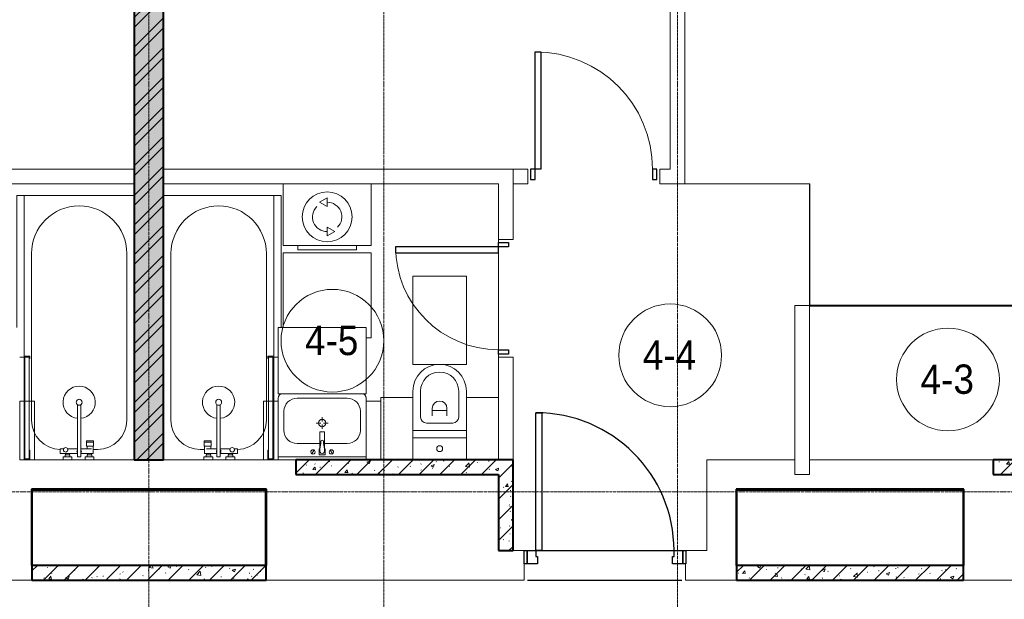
# Model space of a CAD drawing. Header units: millimetres. Extents: x 5617 to 106797, y 7718 to 221433.
# Tile 26 of 50: x 45572 to 52278, y 70068 to 74019. Entities that reach past the tile are written whole.
import ezdxf

# ---------------------------------------------------------------- set-up
doc = ezdxf.new("R2010")
doc.units = ezdxf.units.MM
for name, pattern in [('ADSK_Линия сетки', [25, 20, -2.5, 0, -2.5]), ('Линия сетки', [25, 20, -2.5, 0, -2.5]), ('Штрих_3_1_5_', [4.5, 3, -1.5]), ('Штриховая_ш3 п1_5', [4.5, 3, -1.5])]:
    doc.linetypes.add(name, pattern=pattern)
doc.layers.add('_Разделитель помещений_', color=4, linetype='Штриховая_ш3 п1_5', lineweight=40, true_color=0x00ffff)
for name, color, linetype, lineweight in [('Двери', 7, 'Continuous', 18), ('Каркас_Импост', 7, 'Continuous', 30), ('Марки помещений', 7, 'Continuous', 20), ('Мебель', 7, 'Continuous', 18), ('Монтажный зазор', 7, 'Continuous', 30), ('Оси', 7, 'Continuous', 9), ('Панель', 7, 'Continuous', 30), ('Перекрытия', 7, 'Continuous', 18), ('Сантехнические приборы', 7, 'Continuous', 18), ('Стены', 7, 'Continuous', 18), ('Стены разрез', 7, 'Continuous', 40), ('Электрооборудование', 7, 'Continuous', 18)]:
    doc.layers.add(name, color=color, linetype=linetype, lineweight=lineweight)
doc.styles.add('Arial_3', font='arial.ttf', dxfattribs={"width": 0.9, "height": 200})
pattern_1 = [(50, (0, 0), (218.62117, -19.1268), [22.86, -251.46]), (355, (0, 0), (-42.29187, 229.2684), [18.288, -201.168]), (100.451, (18.22, -1.6), (176.33107, 210.13963), [19.428, -213.708]), (46.184, (0, 60.96), (325.29495, -50.45164), [34.29, -377.19]), (96.636, (27.1, 56.76), (284.883, 296.91266), [29.142, -320.562]), (351.184, (0, 60.96), (284.8858, 296.9107), [27.432, -301.752]), (21, (30.48, 45.72), (181.93753, -122.71832), [22.86, -251.46]), (326, (30.48, 45.72), (74.16223, 221.0262), [18.288, -201.168]), (71.451, (45.64, 35.5), (256.10035, 98.30526), [19.428, -213.708]), (37.5, (0, 0), (3.70639, 101.465895), [3.353, -195.377, 3.353, -200.863, -201.93]), (37.5, (0, 0), (3.70639, 101.465895), [-402.946, 3.353, -198.577]), (7.5, (0, 0), (80.18358, 120.21653), [3.353, -113.081, 3.353, -190.805, -76.962]), (7.5, (0, 0), (80.18358, 120.21653), [-310.591, 3.353, -73.609]), (327.5, (-67.97, 0), (162.708646, -6.87497), [3.353, -72.847, 3.353, -234.391, -315.468]), (327.5, (-67.97, 0), (162.708646, -6.87497), [-313.944, 3.353, -312.115]), (317.5, (-98.45, 0), (177.75468, 30.51183), [3.353, -95.707, 3.353, -154.534, -224.028]), (317.5, (-98.45, 0), (177.75468, 30.51183), [-256.946, 3.353, -220.675])]
pattern_2 = [(45, (0, 0), (-70.71068, 70.71068), [])]

# ---------------------------------------------------------------- blocks, each defined once
blk = doc.blocks.new('MR_Зона обслуживания - MR_Зона обслуживания-V10-МКСС_K3_L22__72_750_')
at = {"layer": 'Мебель', "color": 254, "lineweight": 9, "true_color": 0xcccccc}
for p, q in [((550, 0), (-550, 0)), ((-550, 0), (-550, -50)), ((550, -30), (550, 0)), ((-550, -50), (350, -50))]:
    blk.add_line(p, q, dxfattribs=at)
blk = doc.blocks.new('MR_Зона обслуживания - MR_Зона обслуживания-2637422-МКСС_K3_L22__72_750_')
at = {"layer": 'Мебель', "color": 254, "lineweight": 9, "true_color": 0xcccccc}
for p, q in [((50, 400), (-50, 400)), ((-50, 400), (-50, 0)), ((50, 0), (50, 400)), ((-50, 0), (50, 0))]:
    blk.add_line(p, q, dxfattribs=at)
blk = doc.blocks.new('A_DOR_Door - Вн_3_Одинарная_900x2100-2785946-МКСС_K3_L22__72_750_')
at = {"layer": 'Двери', "color": 254, "lineweight": 30, "true_color": 0xcccccc}
for p, q in [((-400, 50), (-400, 850)), ((-400, 850), (-360, 850)), ((-400, 50), (-400, 850)), ((-360, 850), (-360, 50)), ((-430, 50), (-430, -20)), ((-400, 50), (-430, 50)), ((-360, 50), (-400, 50)), ((-400, -20), (-400, 50)), ((430, 50), (400, 50)), ((400, 50), (400, -20)), ((430, -20), (430, 50)), ((-430, -20), (-400, -20)), ((400, -20), (430, -20))]:
    blk.add_line(p, q, dxfattribs=at)
at = {"layer": 'Двери', "color": 254, "lineweight": 9, "true_color": 0xe5e5e5}
blk.add_arc((-400, 50), 800, 360, 90, dxfattribs=at)
blk = doc.blocks.new('MR_Зона обслуживания - MR_Зона обслуживания-V3-МКСС_K3_L22__72_750_')
at = {"layer": 'Мебель', "color": 254, "lineweight": 9, "true_color": 0xcccccc}
for p, q in [((182.5, 600), (-182.5, 600)), ((-182.5, 600), (-182.5, 0)), ((182.5, 0), (182.5, 600)), ((-182.5, 0), (182.5, 0))]:
    blk.add_line(p, q, dxfattribs=at)
blk = doc.blocks.new('MR_Зона обслуживания - MR_Зона обслуживания-2637414-МКСС_K3_L22__72_750_')
at = {"layer": 'Мебель', "color": 254, "lineweight": 9, "true_color": 0xcccccc}
for p, q in [((108.75, 425), (-108.75, 425)), ((-108.75, 425), (-108.75, 0)), ((108.75, 0), (108.75, 425))]:
    blk.add_line(p, q, dxfattribs=at)
blk = doc.blocks.new('MR_Зона обслуживания - MR_Зона обслуживания-V12-МКСС_K3_L22__72_750_')
at = {"layer": 'Мебель', "color": 254, "lineweight": 9, "true_color": 0xcccccc}
for p, q in [((108.75, 425), (-108.75, 425)), ((-108.75, 425), (-108.75, 400)), ((108.75, 0), (108.75, 425))]:
    blk.add_line(p, q, dxfattribs=at)
blk = doc.blocks.new('MR_Зона обслуживания - MR_Зона обслуживания-2637408-МКСС_K3_L22__72_750_')
at = {"layer": 'Мебель', "color": 254, "lineweight": 9, "true_color": 0xcccccc}
for p, q in [((300, 0), (-300, 0)), ((-300, 0), (-300, -450)), ((300, -450), (300, 0)), ((-300, -450), (300, -450))]:
    blk.add_line(p, q, dxfattribs=at)
blk = doc.blocks.new('MR_Зона обслуживания - MR_Зона обслуживания-2637409-МКСС_K3_L22__72_750_')
at = {"layer": 'Мебель', "color": 254, "lineweight": 9, "true_color": 0xcccccc}
for p, q in [((50, 0), (-50, 0)), ((-50, 0), (-50, -400)), ((50, -400), (50, 0)), ((-50, -400), (50, -400))]:
    blk.add_line(p, q, dxfattribs=at)
blk = doc.blocks.new('MR_Зона обслуживания - MR_Зона обслуживания-V13-МКСС_K3_L22__72_750_')
at = {"layer": 'Мебель', "color": 254, "lineweight": 9, "true_color": 0xcccccc}
for p, q in [((-50, 0), (-50, -400)), ((50, -400), (50, 0)), ((-50, -400), (50, -400))]:
    blk.add_line(p, q, dxfattribs=at)
blk = doc.blocks.new('MR_Зона обслуживания - MR_Зона обслуживания-V14-МКСС_K3_L22__72_750_')
at = {"layer": 'Мебель', "color": 254, "lineweight": 9, "true_color": 0xcccccc}
for p, q in [((300, 0), (-300, 0)), ((-300, 0), (-300, -510)), ((300, -580), (300, 0)), ((265.9, -580), (300, -580))]:
    blk.add_line(p, q, dxfattribs=at)
blk = doc.blocks.new('MR_Зона обслуживания - MR_Зона обслуживания-V15-МКСС_K3_L22__72_750_')
at = {"layer": 'Мебель', "color": 254, "lineweight": 9, "true_color": 0xcccccc}
for p, q in [((350, 50), (-550, 50)), ((-550, 50), (-550, 0)), ((-550, 0), (550, 0)), ((550, 0), (550, 30))]:
    blk.add_line(p, q, dxfattribs=at)
blk = doc.blocks.new('A_DOR_Door - Вн_3_Одинарная_800x2100-2783572-МКСС_K3_L22__72_750_')
at = {"layer": 'Двери', "color": 254, "lineweight": 30, "true_color": 0xcccccc}
for p, q in [((-380, 20), (-350, 20)), ((-380, -50), (-380, 20)), ((-350, 20), (-350, -50)), ((350, -50), (350, 20)), ((350, 20), (380, 20)), ((380, 20), (380, -50)), ((-350, -50), (-380, -50)), ((-350, -50), (-350, -750)), ((-310, -50), (-350, -50)), ((-350, -50), (-350, -750)), ((-310, -750), (-310, -50)), ((380, -50), (350, -50)), ((-350, -750), (-310, -750))]:
    blk.add_line(p, q, dxfattribs=at)
at = {"layer": 'Двери', "color": 254, "lineweight": 9, "true_color": 0xe5e5e5}
blk.add_arc((-350, -50), 700, 270, 0, dxfattribs=at)
blk = doc.blocks.new('101_Дверь_Однопольная - _НЧ_Мет_900х2100_Квартира_Пр-3472144-МКСС_K3_L22__72_750_')
at = {"layer": 'Двери', "color": 7, "lineweight": 30, "true_color": 0xffffff}
for p, q in [((-527.7, 100), (522.3, 100)), ((-527.7, -100), (522.3, -100))]:
    blk.add_line(p, q, dxfattribs=at)
at = {"layer": 'Каркас_Импост', "color": 254, "true_color": 0xcccccc}
for p, q in [((-530, 100), (-470, 100)), ((-530, 10), (-530, 100)), ((-470, 100), (-470, 60)), ((470, 100), (530, 100)), ((470, 60), (470, 100)), ((530, 100), (530, 10)), ((-460, 10), (-530, 10)), ((-470, 60), (-460, 60)), ((-460, 60), (-460, 10)), ((460, 60), (470, 60)), ((460, 10), (460, 60)), ((530, 10), (460, 10))]:
    blk.add_line(p, q, dxfattribs=at)
at = {"layer": 'Монтажный зазор', "color": 254, "true_color": 0xcccccc}
for p, q in [((-550, 100), (-530, 100)), ((-550, 10), (-550, 100)), ((-530, 100), (-530, 10)), ((530, 10), (530, 100)), ((530, 100), (550, 100)), ((550, 100), (550, 10)), ((-530, 10), (-550, 10)), ((550, 10), (530, 10))]:
    blk.add_line(p, q, dxfattribs=at)
at = {"layer": 'Панель', "color": 254, "true_color": 0xcccccc}
for p, q in [((-470, 1040), (-430, 1040)), ((-470, 100), (-470, 1040)), ((-430, 1040), (-430, 100)), ((-430, 100), (-470, 100))]:
    blk.add_line(p, q, dxfattribs=at)
blk.add_arc((-470, 100), 940, 0, 90, dxfattribs=at)
blk = doc.blocks.new('MR_Ванна - Санузел с ванной_1800x750-2507057-МКСС_K3_L22__72_750_')
at = {"layer": 'Сантехнические приборы', "color": 253, "true_color": 0xaaaaaa}
for p, q in [((900, 0), (-900, 0)), ((-900, 0), (-900, -750)), ((900, -275.2), (900, 0)), ((-505, -50), (630, -50)), ((830, -250), (830, -278.8)), ((780, -276.9), (770.9, -276.9)), ((770.9, -276.9), (770.9, -323.9)), ((770.9, -323.9), (780, -323.9)), ((807.5, -276.9), (780, -276.9)), ((780, -276.9), (780, -323.9)), ((780, -323.9), (780, -276.9)), ((780, -323.9), (807.5, -323.9)), ((807.5, -323.9), (807.5, -276.9)), ((858, -278.8), (807.5, -278.8)), ((807.5, -278.8), (807.5, -321.6)), ((807.5, -321.6), (826.3, -321.6)), ((826.3, -291.7), (826.3, -363.7)), ((858, -291.7), (858, -278.8)), ((858, -363.7), (858, -291.7)), ((866, -291.7), (858, -291.7)), ((858, -291.7), (858, -318.6)), ((858, -318.6), (866, -318.6)), ((880, -289), (866, -289)), ((866, -289), (866, -321)), ((866, -318.6), (866, -291.7)), ((866, -321), (880, -321)), ((900, -275.2), (880, -275.2)), ((880, -275.2), (880, -335)), ((880, -321), (880, -289)), ((880, -335), (900, -335)), ((900, -335), (900, -275.2)), ((900, -425), (900, -335)), ((880, -363.7), (524.9, -363.7)), ((524.9, -386.3), (880, -386.3)), ((826.3, -386.3), (826.3, -453.7)), ((858, -504.1), (858, -386.3)), ((880, -386.3), (880, -363.7)), ((858, -441.4), (858, -468.3)), ((866, -441.4), (858, -441.4)), ((858, -468.3), (866, -468.3)), ((866, -439), (866, -471)), ((880, -439), (866, -439)), ((866, -468.3), (866, -441.4)), ((880, -425), (880, -484.8)), ((900, -425), (880, -425)), ((880, -471), (880, -439)), ((900, -484.8), (900, -425)), ((826.3, -480.7), (826.3, -504.1)), ((826.3, -504.1), (858, -504.1)), ((866, -471), (880, -471)), ((880, -484.8), (900, -484.8)), ((900, -710), (900, -484.8)), ((630, -700), (-505, -700)), ((195, -710), (195, -750.1)), ((210, -710), (195, -710)), ((200, -745.1), (200, -715)), ((200, -715), (210, -715)), ((895, -715), (200, -715)), ((200, -715), (200, -745.1)), ((210, -715), (210, -710)), ((900, -710), (835, -710)), ((835, -710), (835, -715)), ((835, -715), (895, -715)), ((895, -715), (895, -745.1)), ((895, -745.1), (895, -715)), ((900, -750), (900, -710)), ((-900, -750), (195.1, -750)), ((195, -750.1), (210, -750.1)), ((210, -745.1), (200, -745.1)), ((200, -745.1), (895, -745.1)), ((210, -750.1), (210, -745.1)), ((210, -750), (885, -750)), ((895, -745.1), (885, -745.1)), ((885, -745.1), (885, -750)), ((885, -750), (900, -750))]:
    blk.add_line(p, q, dxfattribs=at)
for centre, radius, start, end in [((-505, -375), 325, 90, 270), ((630, -250), 200, 360, 90), ((508.5, -375), 110, 5.91598, 354.08402), ((508.5, -375), 20, 90, 270), ((508.5, -375), 20, 270, 90), ((508.5, -375), 20, 325.4667, 34.5333), ((843.9, -375), 15.5, 47.00933, 132.99067), ((843.9, -375), 15.5, 227.00933, 312.99067), ((832.8, -467.2), 15, 90, 270), ((832.8, -467.2), 15, 244.04828, 115.95172), ((832.8, -467.2), 15, 270, 90), ((630, -500), 200, 270, 358.81432)]:
    blk.add_arc(centre, radius, start, end, dxfattribs=at)
blk = doc.blocks.new('MR_Унитаз напольный - Санузел с ванной-2637410-МКСС_K3_L22__72_750_')
at = {"layer": 'Сантехнические приборы', "color": 253, "true_color": 0xaaaaaa}
for p, q in [((-182.5, 0), (-182.5, 267.5)), ((-130, 267.5), (-130, 90)), ((130, 90), (130, 267.5)), ((182.5, 267.5), (182.5, 0)), ((-50, 150), (-50, 100)), ((-50, 135), (50, 135)), ((50, 100), (50, 150)), ((182.5, 0), (-182.5, 0)), ((-182.5, -50), (-182.5, 0)), ((-182.5, 0), (182.5, 0)), ((-90, 50), (90, 50)), ((182.5, 0), (182.5, -50)), ((-182.5, -50), (182.5, -50)), ((-182.5, -200), (-182.5, -50)), ((182.5, -50), (-182.5, -50)), ((182.5, -50), (182.5, -200)), ((182.5, -200), (-182.5, -200))]:
    blk.add_line(p, q, dxfattribs=at)
for centre, radius, start, end in [((0, 267.5), 182.5, 0, 180), ((0, 267.5), 130, 360, 180), ((0, 150), 50, 360, 180), ((-90, 90), 40, 180, 270), ((90, 90), 40, 270, 360), ((0, -125), 20, 360, 180), ((0, -125), 20, 180, 360)]:
    blk.add_arc(centre, radius, start, end, dxfattribs=at)
blk = doc.blocks.new('MR_Тумба-Умывальник с зеркалом - Тумба-умывальник_600-V55-МКСС_K3_L22__72_750_')
at = {"layer": 'Сантехнические приборы', "color": 253, "true_color": 0xaaaaaa}
for p, q in [((-300, 0), (-300, -420)), ((300, 0), (-300, 0)), ((300, -420), (300, 0)), ((-300, -20), (300, -20)), ((-69.7, -39.8), (-55.6, -66.3)), ((20, -33.1), (-20, -33.1)), ((-20, -33.1), (-20, -73.1)), ((-17, -60), (-17, -73.1)), ((17, -73.1), (17, -60)), ((20, -73.1), (20, -33.1)), ((69.7, -39.8), (55.6, -66.3)), ((-17, -110), (-170, -110)), ((-20, -73.1), (-17, -73.1)), ((-17, -73.1), (-17, -187.9)), ((17, -187.9), (17, -73.1)), ((17, -73.1), (20, -73.1)), ((170, -110), (17, -110)), ((-260, -200), (-260, -330)), ((-14, -190.9), (14, -190.9)), ((260, -330), (260, -200)), ((-10, -250), (-40, -250)), ((0, -210), (0, -240)), ((0, -290), (0, -260)), ((40, -250), (10, -250)), ((-270, -450), (270, -450)), ((-170, -420), (170, -420))]:
    blk.add_line(p, q, dxfattribs=at)
for centre, radius, start, end in [((-62.7, -53.1), 15, 360, 180), ((-62.7, -53.1), 15, 180, 360), ((0, -60), 17, 360, 180), ((62.7, -53.1), 15, 360, 180), ((62.7, -53.1), 15, 180, 360), ((-170, -200), 90, 90, 180), ((-217.6, -129.9), 208.5, 1.5946, 15.81769), ((0, -124.1), 9.19, 180, 360), ((217.6, -129.9), 208.5, 164.18231, 178.4054), ((170, -200), 90, 360, 90), ((-14, -187.9), 3, 180, 270), ((-14, -187.9), 3, 195, 255), ((14, -187.9), 3, 270, 0), ((14, -187.9), 3, 285, 345), ((0, -250), 25, 0, 180), ((0, -250), 25, 180, 0), ((-170, -330), 90, 180, 270), ((170, -330), 90, 270, 360), ((-270, -420), 30, 180, 270), ((270, -420), 30, 270, 360)]:
    blk.add_arc(centre, radius, start, end, dxfattribs=at)
blk = doc.blocks.new('MR_Стиральная машина - Стиральная машина_450-2507058-МКСС_K3_L22__72_750_')
at = {"layer": 'Электрооборудование', "color": 253, "true_color": 0xaaaaaa}
for p, q in [((300, 0), (-300, 0)), ((-300, 0), (-300, -420)), ((300, -420), (300, 0)), ((0, -95), (-52, -125)), ((-52, -125), (0, -155)), ((0, -155), (0, -95)), ((0, -295), (0, -355)), ((52, -325), (0, -295)), ((0, -355), (52, -325)), ((-300, -420), (300, -420)), ((-200, -420), (-200, -450)), ((-200, -450), (200, -450)), ((200, -450), (200, -420))]:
    blk.add_line(p, q, dxfattribs=at)
for radius, start, end in [(170, 360, 180), (100, 315, 90), (100, 135, 270), (170, 180, 360)]:
    blk.add_arc((0, -225), radius, start, end, dxfattribs=at)
blk = doc.blocks.new('MR_Ванна - Санузел с ванной_1800x750-2637415-МКСС_K3_L22__72_750_')
at = {"layer": 'Сантехнические приборы', "color": 253, "true_color": 0xaaaaaa}
for p, q in [((-900, 0), (-900, 750)), ((-900, 750), (195.1, 750)), ((210, 750.1), (195, 750.1)), ((195, 750.1), (195, 710)), ((200, 715), (200, 745.1)), ((200, 745.1), (210, 745.1)), ((200, 745.1), (200, 715)), ((895, 745.1), (200, 745.1)), ((210, 745.1), (210, 750.1)), ((210, 750), (885, 750)), ((900, 750), (885, 750)), ((885, 750), (885, 745.1)), ((885, 745.1), (895, 745.1)), ((895, 745.1), (895, 715)), ((895, 715), (895, 745.1)), ((900, 710), (900, 750)), ((630, 700), (-505, 700)), ((195, 710), (210, 710)), ((210, 715), (200, 715)), ((200, 715), (895, 715)), ((210, 710), (210, 715)), ((895, 715), (835, 715)), ((835, 715), (835, 710)), ((835, 710), (900, 710)), ((900, 710), (900, 484.8)), ((826.3, 504.1), (858, 504.1)), ((826.3, 480.7), (826.3, 504.1)), ((858, 504.1), (858, 386.3)), ((866, 471), (880, 471)), ((866, 439), (866, 471)), ((880, 484.8), (900, 484.8)), ((880, 425), (880, 484.8)), ((880, 471), (880, 439)), ((900, 484.8), (900, 425)), ((826.3, 386.3), (826.3, 453.7)), ((858, 468.3), (866, 468.3)), ((858, 441.4), (858, 468.3)), ((866, 441.4), (858, 441.4)), ((866, 468.3), (866, 441.4)), ((880, 439), (866, 439)), ((900, 425), (880, 425)), ((900, 425), (900, 335)), ((524.9, 386.3), (880, 386.3)), ((880, 363.7), (524.9, 363.7)), ((826.3, 291.7), (826.3, 363.7)), ((858, 363.7), (858, 291.7)), ((880, 386.3), (880, 363.7)), ((770.9, 276.9), (770.9, 323.9)), ((770.9, 323.9), (780, 323.9)), ((780, 276.9), (770.9, 276.9)), ((780, 276.9), (780, 323.9)), ((780, 323.9), (807.5, 323.9)), ((780, 323.9), (780, 276.9)), ((807.5, 276.9), (780, 276.9)), ((807.5, 323.9), (807.5, 276.9)), ((807.5, 278.8), (807.5, 321.6)), ((807.5, 321.6), (826.3, 321.6)), ((858, 278.8), (807.5, 278.8)), ((830, 250), (830, 278.8)), ((858, 291.7), (858, 318.6)), ((858, 318.6), (866, 318.6)), ((858, 291.7), (858, 278.8)), ((866, 291.7), (858, 291.7)), ((866, 289), (866, 321)), ((866, 321), (880, 321)), ((866, 318.6), (866, 291.7)), ((880, 289), (866, 289)), ((880, 275.2), (880, 335)), ((880, 335), (900, 335)), ((880, 321), (880, 289)), ((900, 275.2), (880, 275.2)), ((900, 335), (900, 275.2)), ((900, 275.2), (900, 0)), ((900, 0), (-900, 0)), ((-505, 50), (630, 50))]:
    blk.add_line(p, q, dxfattribs=at)
for centre, radius, start, end in [((-505, 375), 325, 90, 270), ((630, 500), 200, 1.18568, 90), ((508.5, 375), 110, 5.91598, 354.08402), ((832.8, 467.2), 15, 90, 270), ((832.8, 467.2), 15, 244.04828, 115.95172), ((832.8, 467.2), 15, 270, 90), ((508.5, 375), 20, 90, 270), ((508.5, 375), 20, 270, 90), ((508.5, 375), 20, 325.4667, 34.5333), ((843.9, 375), 15.5, 47.00933, 132.99067), ((843.9, 375), 15.5, 227.00933, 312.99067), ((630, 250), 200, 270, 360)]:
    blk.add_arc(centre, radius, start, end, dxfattribs=at)
blk = doc.blocks.new('135_SLK_K3_AR_rvt-1-МКСС_K3_L22__72_750_')
at = {"layer": 'Стены разрез', "lineweight": 9, "true_color": 0xcccccc}
h = blk.add_hatch(dxfattribs=at)
h.set_pattern_fill('FP_1', color=254, style=0, pattern_type=2)
h.set_pattern_definition(pattern_1)
h.paths.add_polyline_path([(93650, 71020), (93650, 76997.5), (93450, 76997.5), (93450, 71020)])
h = blk.add_hatch(dxfattribs=at)
h.set_pattern_fill('FP_3', color=254, style=0, pattern_type=2)
h.set_pattern_definition([(45, (0, 0), (-101.02788, 101.02788), []), (45, (67.35, 0), (-101.02788, 101.02788), [])])
h.paths.add_polyline_path([(93650, 71020), (93650, 76997.5), (93450, 76997.5), (93450, 71020)])
h = blk.add_hatch(dxfattribs=at)
h.set_pattern_fill('FP_1', color=254, style=0, pattern_type=2)
h.set_pattern_definition(pattern_1)
h.paths.add_polyline_path([(95800.7, 70920), (95930, 70920), (95930, 71020), (94550, 71020), (94550, 70920), (95712.5, 70920)])
h = blk.add_hatch(dxfattribs=at)
h.set_pattern_fill('FP_2', color=254, style=0, pattern_type=2)
h.set_pattern_definition(pattern_2)
h.paths.add_polyline_path([(95800.7, 70920), (95930, 70920), (95930, 71020), (94550, 71020), (94550, 70920), (95712.5, 70920)])
h = blk.add_hatch(dxfattribs=at)
h.set_pattern_fill('FP_1', color=254, style=0, pattern_type=2)
h.set_pattern_definition(pattern_1)
h.paths.add_polyline_path([(96030, 70400), (96030, 71020), (95930, 71020), (95930, 70400)])
h = blk.add_hatch(dxfattribs=at)
h.set_pattern_fill('FP_2', color=254, style=0, pattern_type=2)
h.set_pattern_definition(pattern_2)
h.paths.add_polyline_path([(96030, 70400), (96030, 71020), (95930, 71020), (95930, 70400)])
h = blk.add_hatch(dxfattribs=at)
h.set_pattern_fill('FP_1', color=254, style=0, pattern_type=2)
h.set_pattern_definition(pattern_1)
h.paths.add_polyline_path([(100581.2, 70920), (100750, 70920), (100750, 71020), (99300, 71020), (99300, 70920), (100575, 70920)])
h = blk.add_hatch(dxfattribs=at)
h.set_pattern_fill('FP_2', color=254, style=0, pattern_type=2)
h.set_pattern_definition(pattern_2)
h.paths.add_polyline_path([(100581.2, 70920), (100750, 70920), (100750, 71020), (99300, 71020), (99300, 70920), (100575, 70920)])
h = blk.add_hatch(dxfattribs=at)
h.set_pattern_fill('FP_1', color=254, style=0, pattern_type=2)
h.set_pattern_definition(pattern_1)
h.paths.add_polyline_path([(94347.5, 70200), (94347.5, 70300), (92752.5, 70300), (92752.5, 70200), (93680.8, 70200)])
h = blk.add_hatch(dxfattribs=at)
h.set_pattern_fill('FP_2', color=254, style=0, pattern_type=2)
h.set_pattern_definition(pattern_2)
h.paths.add_polyline_path([(94347.5, 70200), (94347.5, 70300), (92752.5, 70300), (92752.5, 70200), (93680.8, 70200)])
h = blk.add_hatch(dxfattribs=at)
h.set_pattern_fill('FP_1', color=254, style=0, pattern_type=2)
h.set_pattern_definition(pattern_1)
h.paths.add_polyline_path([(99097.5, 70200), (99097.5, 70300), (97552.5, 70300), (97552.5, 70200), (97920.7, 70200)])
h = blk.add_hatch(dxfattribs=at)
h.set_pattern_fill('FP_2', color=254, style=0, pattern_type=2)
h.set_pattern_definition(pattern_2)
h.paths.add_polyline_path([(99097.5, 70200), (99097.5, 70300), (97552.5, 70300), (97552.5, 70200), (97920.7, 70200)])
at = {"layer": '_Разделитель помещений_', "color": 7, "linetype": 'Штрих_3_1_5_', "true_color": 0xccffff}
blk.add_line((98050, 72070), (100050, 72070), dxfattribs=at)
at = {"layer": 'Перекрытия', "color": 254, "true_color": 0xcccccc}
for p, q in [((95930, 72520), (95930, 72500)), ((95930, 72500), (95930, 72520)), ((95930, 72430), (95930, 71770)), ((95930, 71770), (95930, 72430)), ((95930, 71740), (95930, 71720)), ((95930, 71720), (95930, 71740)), ((92770, 71020), (93450, 71020)), ((93650, 71020), (94330, 71020)), ((94430, 71020), (94450, 71020)), ((94450, 71020), (94550, 71020)), ((97350, 71020), (97950, 71020)), ((97350, 70400), (97350, 71020)), ((98050, 71020), (99300, 71020)), ((96030, 70400), (96104.3, 70400)), ((96104.3, 70400), (96106.3, 70400)), ((96226.3, 70400), (97126.3, 70400)), ((97126.3, 70400), (96226.3, 70400)), ((97206.3, 70400), (97350, 70400)), ((96106.3, 70310), (96106.3, 70200)), ((97204.3, 70200), (97204.3, 70310)), ((92752.5, 70200), (90389.3, 70200)), ((96106.3, 70200), (94347.5, 70200)), ((97552.5, 70200), (97204.3, 70200)), ((100952.5, 70200), (99097.5, 70200))]:
    blk.add_line(p, q, dxfattribs=at)
at = {"layer": 'Стены', "color": 254, "true_color": 0xcccccc}
for p, q in [((97100, 73000), (97100, 76997.5)), ((97200, 76997.5), (97200, 72900)), ((91170, 73000), (93450, 73000)), ((93650, 73000), (95930, 73000)), ((96030, 73000), (95930, 73000)), ((96030, 73000), (96030, 72520)), ((96030, 73000), (96130, 73000)), ((96130, 72900), (96130, 73000)), ((97030, 73000), (97100, 73000)), ((97030, 73000), (97030, 72900)), ((93450, 72900), (91170, 72900)), ((95930, 72900), (93650, 72900)), ((95930, 72520), (95930, 72900)), ((96130, 72900), (96030, 72900)), ((97100, 72900), (97030, 72900)), ((97100, 72900), (97200, 72900)), ((97200, 72900.4), (98049.6, 72900.4)), ((97200, 72900.4), (97200, 72899.6)), ((98049.6, 72899.6), (97200, 72899.6)), ((98050.4, 72900.4), (98049.6, 72900.4)), ((98049.6, 72069.6), (98049.6, 72899.6)), ((98050.4, 72900.4), (98050.4, 72070.4)), ((95930, 72520), (96030, 72520)), ((97950, 70920), (97950, 72070)), ((98050, 72070), (97950, 72070)), ((98049.6, 72070), (98049.6, 72069.6)), ((98050.4, 72070), (98049.6, 72070)), ((98049.6, 72069.6), (98050.4, 72069.6)), ((98050, 72069.6), (98049.6, 72069.6)), ((98050, 72070.4), (98050.4, 72070.4)), ((98050, 72070.4), (98050, 72070)), ((98050, 72069.6), (98050, 70920)), ((98050.4, 72070.4), (100050, 72070.4)), ((98050.4, 72070), (98050.4, 72070.4)), ((100050, 72069.6), (98050.4, 72069.6)), ((95930, 71445), (95930, 71720)), ((96030, 71720), (95930, 71720)), ((96030, 71720), (96030, 71020)), ((98050, 70920), (97950, 70920))]:
    blk.add_line(p, q, dxfattribs=at)
at = {"layer": 'Стены разрез', "color": 254, "true_color": 0xcccccc}
for p, q in [((93450, 76997.5), (93450, 71020)), ((93650, 71020), (93650, 76997.5)), ((93450, 71020), (93650, 71020)), ((95930, 71020), (94550, 71020)), ((94550, 71020), (94550, 70920)), ((96030, 71020), (95930, 71020)), ((96030, 70400), (96030, 71020)), ((100750, 71020), (99300, 71020)), ((99300, 71020), (99300, 70920)), ((94550, 70920), (95930, 70920)), ((95930, 70920), (95930, 70400)), ((99300, 70920), (100750, 70920)), ((94345, 70820), (92750, 70820)), ((92750, 70820), (92750, 70815)), ((92750, 70815), (92750, 70300)), ((92755, 70815), (94345, 70815)), ((92755, 70300), (92755, 70815)), ((94350, 70820), (94345, 70820)), ((94345, 70815), (94345, 70300)), ((94350, 70300), (94350, 70820)), ((99095, 70820), (97550, 70820)), ((97550, 70820), (97550, 70815)), ((97550, 70815), (97550, 70300)), ((97555, 70815), (99095, 70815)), ((97555, 70300), (97555, 70815)), ((99100, 70820), (99095, 70820)), ((99095, 70815), (99095, 70300)), ((99100, 70300), (99100, 70820)), ((95930, 70400), (96030, 70400)), ((92750, 70300), (92755, 70300)), ((94347.5, 70300), (92752.5, 70300)), ((92752.5, 70300), (92752.5, 70200)), ((94345, 70300), (94350, 70300)), ((94347.5, 70200), (94347.5, 70300)), ((97550, 70300), (97555, 70300)), ((99097.5, 70300), (97552.5, 70300)), ((97552.5, 70300), (97552.5, 70200)), ((99095, 70300), (99100, 70300)), ((99097.5, 70200), (99097.5, 70300)), ((92752.5, 70200), (94347.5, 70200)), ((97552.5, 70200), (99097.5, 70200))]:
    blk.add_line(p, q, dxfattribs=at)
at = {"layer": 'Двери', "color": 254, "lineweight": 18, "true_color": 0xe5e5e5}
for name, p in [('A_DOR_Door - Вн_3_Одинарная_900x2100-2785946-МКСС_K3_L22__72_750_', (96580, 72950)), ('101_Дверь_Однопольная - _НЧ_Мет_900х2100_Квартира_Пр-3472144-МКСС_K3_L22__72_750_', (96656.3, 70300))]:
    blk.add_blockref(name, p, dxfattribs=at)
at = {"layer": 'Двери', "color": 254, "lineweight": 18, "true_color": 0xe5e5e5, "rotation": 270}
blk.add_blockref('A_DOR_Door - Вн_3_Одинарная_800x2100-2783572-МКСС_K3_L22__72_750_', (95980, 72120), dxfattribs=at)
at = {"layer": 'Мебель', "color": 254, "lineweight": 18, "true_color": 0xe5e5e5}
for name, p, rotation in [('MR_Зона обслуживания - MR_Зона обслуживания-V10-МКСС_K3_L22__72_750_', (92700, 72270), 269.9999999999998), ('MR_Зона обслуживания - MR_Зона обслуживания-V15-МКСС_K3_L22__72_750_', (94400, 72270), 270.0000000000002), ('MR_Зона обслуживания - MR_Зона обслуживания-2637408-МКСС_K3_L22__72_750_', (94730, 71470), 180), ('MR_Зона обслуживания - MR_Зона обслуживания-2637409-МКСС_K3_L22__72_750_', (94380, 71020), 180), ('MR_Зона обслуживания - MR_Зона обслуживания-V13-МКСС_K3_L22__72_750_', (95080, 71020), 180)]:
    blk.add_blockref(name, p, dxfattribs=dict(at, rotation=rotation))
for name, p in [('MR_Зона обслуживания - MR_Зона обслуживания-V14-МКСС_K3_L22__72_750_', (94764.1, 72430)), ('MR_Зона обслуживания - MR_Зона обслуживания-V3-МКСС_K3_L22__72_750_', (95530, 71670)), ('MR_Зона обслуживания - MR_Зона обслуживания-2637422-МКСС_K3_L22__72_750_', (92720, 71020)), ('MR_Зона обслуживания - MR_Зона обслуживания-V12-МКСС_K3_L22__72_750_', (95238.7, 71020)), ('MR_Зона обслуживания - MR_Зона обслуживания-2637414-МКСС_K3_L22__72_750_', (95821.2, 71020))]:
    blk.add_blockref(name, p, dxfattribs=at)
at = {"layer": 'Сантехнические приборы', "color": 253, "lineweight": 18, "true_color": 0xaaaaaa}
for name, p, rotation in [('MR_Ванна - Санузел с ванной_1800x750-2507057-МКСС_K3_L22__72_750_', (93450, 71920), 269.9999999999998), ('MR_Ванна - Санузел с ванной_1800x750-2637415-МКСС_K3_L22__72_750_', (93650, 71920), 270.0000000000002), ('MR_Тумба-Умывальник с зеркалом - Тумба-умывальник_600-V55-МКСС_K3_L22__72_750_', (94730, 71020), 180)]:
    blk.add_blockref(name, p, dxfattribs=dict(at, rotation=rotation))
blk.add_blockref('MR_Унитаз напольный - Санузел с ванной-2637410-МКСС_K3_L22__72_750_', (95530, 71220), dxfattribs=at)
at = {"layer": 'Электрооборудование', "color": 253, "lineweight": 18, "true_color": 0xaaaaaa}
blk.add_blockref('MR_Стиральная машина - Стиральная машина_450-2507058-МКСС_K3_L22__72_750_', (94764.1, 72900), dxfattribs=at)
blk = doc.blocks.new('050_Марка_Помещение - Номер-620969-МКСС_K3_L22__72_750_')
at = {"layer": 'Марки помещений'}
blk.add_circle((0, 0), 3.5, dxfattribs=at)

msp = doc.modelspace()

# ---------------------------------------------------------------- linework, layer by layer
at = {"layer": 'Оси', "linetype": 'Линия сетки'}
for p, q in [((46451.8, 56613.5), (46451.8, 77580)), ((48051.8, 56613.5), (48051.8, 77580)), ((50051.8, 56613.5), (50051.8, 77580))]:
    msp.add_line(p, q, dxfattribs=at)
at = {"layer": 'Оси', "linetype": 'ADSK_Линия сетки'}
msp.add_line((73201.8, 70800), (25651, 70800), dxfattribs=at)

# ---------------------------------------------------------------- block references
at = {"lineweight": 5}
msp.add_blockref('135_SLK_K3_AR_rvt-1-МКСС_K3_L22__72_750_', (-47098.2, 0), dxfattribs=at)
at = {"layer": 'Марки помещений', "xscale": 99.99999999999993, "yscale": 99.99999999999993, "zscale": 99.99999999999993}
for p in [(47701.5, 71831.2), (50001.8, 71731.4), (51893.9, 71567.2)]:
    msp.add_blockref('050_Марка_Помещение - Номер-620969-МКСС_K3_L22__72_750_', p, dxfattribs=at)

# ---------------------------------------------------------------- texts
at = {"layer": 'Марки помещений', "lineweight": 9, "char_height": 200, "width": 447.342, "attachment_point": 1, "style": 'Arial_3'}
for s, insert in [('4-5', (47515, 71932.9)), ('4-4', (49815.3, 71833.1)), ('4-3', (51707.4, 71668.9))]:
    msp.add_mtext(s, dxfattribs=dict(at, insert=insert))

doc.saveas('drawing.dxf')
